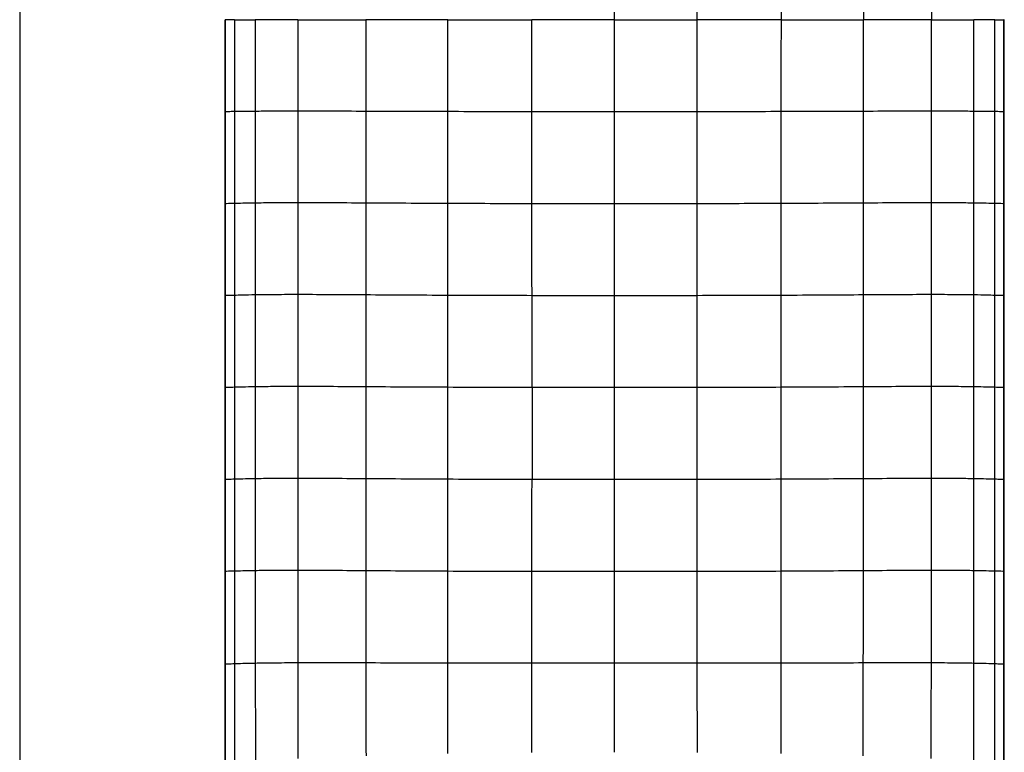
# Paper-space layout '_Top' of a CAD drawing. Header units: millimetres. Extents: x -905 to 905, y -152 to 619.
# Tile 12 of 16: x 639 to 905, y 24 to 222. Entities that reach past the tile are written whole.
import ezdxf

# ---------------------------------------------------------------- set-up
doc = ezdxf.new("R2010")
doc.units = ezdxf.units.MM

psp = doc.layouts.new('_Top')

# ---------------------------------------------------------------- linework, layer by layer
at = {"color": 7, "linetype": 'Continuous', "lineweight": 25}
for p, q in [((866.58, 246.68), (866.58, 221.96)), ((884.92, 246.64), (884.92, 221.96)), ((694.36, 221.96), (694.36, 197.14)), ((694.45, 221.96), (694.49, 221.96)), ((702.57, 221.96), (702.57, 197.23)), ((866.58, 197.23), (866.58, 221.96)), ((884.92, 197.27), (884.92, 221.96)), ((896.35, 197.23), (896.35, 221.96)), ((904.51, 221.96), (904.47, 221.96)), ((904.56, 197.14), (904.56, 221.96)), ((694.36, 197.14), (694.36, 172.32)), ((694.45, 197.14), (694.49, 197.14)), ((702.57, 197.23), (702.57, 172.49)), ((714, 197.27), (714, 172.56)), ((732.34, 197.23), (732.34, 172.49)), ((866.58, 172.49), (866.58, 197.23)), ((884.92, 172.56), (884.92, 197.27)), ((896.35, 172.49), (896.35, 197.23)), ((904.51, 197.14), (904.47, 197.14)), ((904.56, 172.32), (904.56, 197.14)), ((694.36, 172.32), (694.36, 147.52)), ((694.45, 172.33), (694.49, 172.33)), ((696.94, 172.38), (696.94, 147.59)), ((702.57, 172.49), (702.57, 147.72)), ((732.34, 172.49), (732.34, 147.72)), ((866.58, 147.72), (866.58, 172.49)), ((884.92, 147.8), (884.92, 172.56)), ((896.35, 147.72), (896.35, 172.49)), ((904.51, 172.32), (904.47, 172.33)), ((904.56, 147.52), (904.56, 172.32)), ((694.36, 147.52), (694.36, 122.73)), ((694.45, 147.53), (694.49, 147.52)), ((702.57, 147.72), (702.57, 122.93)), ((714, 147.8), (714, 123.01)), ((732.34, 147.72), (732.34, 122.93)), ((844.4, 122.8), (844.4, 147.59)), ((866.58, 122.93), (866.58, 147.72)), ((884.92, 123.01), (884.92, 147.8)), ((896.35, 122.93), (896.35, 147.72)), ((904.51, 147.52), (904.47, 147.53)), ((904.56, 122.73), (904.56, 147.52)), ((694.36, 122.73), (694.36, 97.94)), ((694.45, 122.73), (694.49, 122.73)), ((702.57, 122.93), (702.57, 98.13)), ((896.35, 98.13), (896.35, 122.93)), ((904.51, 122.73), (904.47, 122.73)), ((904.56, 97.94), (904.56, 122.73)), ((694.36, 97.94), (694.36, 73.14)), ((694.45, 97.94), (694.49, 97.94)), ((702.57, 98.13), (702.57, 73.34)), ((896.35, 73.34), (896.35, 98.13)), ((904.51, 97.94), (904.47, 97.94)), ((904.56, 73.14), (904.56, 97.94)), ((694.36, 73.14), (694.36, 48.11)), ((694.45, 73.15), (694.45, 48.12)), ((694.45, 73.15), (694.49, 73.14)), ((904.51, 73.14), (904.47, 73.15)), ((904.56, 48.11), (904.56, 73.14)), ((694.36, 48.11), (694.36, 21.67)), ((694.45, 48.12), (694.45, 21.7)), ((694.45, 48.12), (694.49, 48.12)), ((904.51, 48.12), (904.47, 48.12)), ((904.56, 21.67), (904.56, 48.11))]:
    psp.add_line(p, q, dxfattribs=at)
at = {"color": 7, "linetype": 'Continuous', "lineweight": 25, "flags": 128}
for points in [[(696.94, 221.96), (696.94, 215.34), (696.94, 208.73), (696.94, 197.17)], [(901.97, 197.17), (901.97, 202.17), (901.97, 212.06), (901.97, 215.69), (901.97, 221.96)], [(696.94, 197.17), (696.94, 190.55), (696.94, 183.94), (696.94, 172.38)], [(901.97, 172.38), (901.97, 179), (901.97, 185.61), (901.97, 197.17)], [(714, 172.56), (714, 162.73), (714, 155.26), (714, 150.2), (714, 147.8)], [(901.97, 147.59), (901.97, 152.59), (901.97, 162.48), (901.97, 166.12), (901.97, 172.38)], [(696.94, 147.59), (696.94, 140.97), (696.94, 134.36), (696.94, 122.8)], [(901.97, 122.8), (901.97, 129.41), (901.97, 136.03), (901.97, 147.59)], [(696.94, 122.8), (696.94, 116.18), (696.94, 109.56), (696.94, 98)], [(901.97, 98), (901.97, 103.17), (901.97, 112.98), (901.97, 114.52), (901.97, 120.66), (901.97, 122.8)], [(696.94, 98), (696.94, 91.39), (696.94, 84.77), (696.94, 73.21)], [(901.97, 73.21), (901.97, 76.96), (901.97, 84.47), (901.97, 91.24), (901.97, 98)]]:
    psp.add_lwpolyline(points, dxfattribs=at)
at = {"color": 7, "linetype": 'Continuous', "lineweight": 25}
for points, knots in [([(639.13, 395.71), (639.13, 393.07), (639.12, 390.74), (639.1, 385.48), (639.09, 382.55), (639.08, 376.83), (639.08, 374.71), (639.08, 369.88), (639.07, 367.18), (639.07, 358.48), (639.06, 351.85), (639.05, 341.54), (639.05, 338.04), (639.05, 332.8), (639.05, 330.18), (639.04, 327.38), (639.04, 326.2), (639.04, 325.87), (639.04, 325.76), (639.04, 325.76), (639.04, 325.76), (639.04, 325.74), (639.04, 325.7), (639.04, 325.6), (639.04, 325.41), (639.04, 324.4), (639.04, 323.44), (639.03, 309.07), (639.03, 296.54), (639.03, 281.66), (639.03, 279.99), (639.03, 276.63), (639.03, 274.94), (639.03, 269.81), (639.03, 266.33), (639.03, 255.78), (639.03, 248.57), (639.03, 237.66), (639.03, 234), (639.03, 226.68), (639.03, 223.02), (639.03, 212.05), (639.03, 197.44), (639.03, 182.87), (639.03, 168.31), (639.03, 161.04), (639.03, 146.5), (639.03, 135.6), (639.03, 124.68), (639.03, 117.39), (639.03, 113.74), (639.03, 95.54), (639.04, 81.22), (639.04, 67.47), (639.04, 65.97), (639.04, 63.05), (639.04, 61.63), (639.04, 57.42), (639.04, 54.72), (639.05, 46.77), (639.05, 41.66), (639.05, 33.62), (639.06, 30.88), (639.06, 26.6), (639.06, 25.14), (639.06, 22.16), (639.06, 20.64), (639.07, 12.9), (639.07, 6.26), (639.08, -7.53), (639.08, -14.68), (639.09, -29.14), (639.09, -36.45), (639.1, -50.74), (639.11, -57.72), (639.12, -67.6), (639.12, -70.79), (639.12, -76.91), (639.13, -79.84), (639.14, -93.86), (639.16, -103.04), (639.17, -110.44)], [0, 0, 0, 0, 0.0625, 0.0625, 0.125, 0.125, 0.15625, 0.15625, 0.1875, 0.1875, 0.25, 0.25, 0.28125, 0.28125, 0.296875, 0.304688, 0.306641, 0.307617, 0.307648, 0.307648, 0.307678, 0.307678, 0.307739, 0.307861, 0.308105, 0.308594, 0.3125, 0.3125, 0.375, 0.375, 0.382813, 0.382813, 0.390625, 0.390625, 0.40625, 0.40625, 0.4375, 0.4375, 0.453125, 0.453125, 0.46875, 0.46875, 0.5, 0.53125, 0.53125, 0.5625, 0.5625, 0.59375, 0.609375, 0.609375, 0.625, 0.625, 0.6875, 0.6875, 0.695313, 0.695313, 0.703125, 0.703125, 0.71875, 0.71875, 0.75, 0.75, 0.765625, 0.765625, 0.773438, 0.773438, 0.78125, 0.78125, 0.8125, 0.8125, 0.84375, 0.84375, 0.875, 0.875, 0.90625, 0.90625, 0.921875, 0.921875, 0.9375, 0.9375, 1, 1, 1, 1]), ([(696.94, 221.96), (696.31, 221.96), (695.77, 221.96), (694.91, 221.96), (694.6, 221.96), (694.45, 221.96)], [0, 0, 0, 0, 0.5, 0.5, 1, 1, 1, 1]), ([(696.94, 221.96), (697.57, 221.96), (698.3, 221.96), (700.13, 221.96), (701.22, 221.96), (702.57, 221.96)], [0, 0, 0, 0, 0.5, 0.5, 1, 1, 1, 1]), ([(714, 221.96), (713.98, 221.96), (713.96, 221.96), (713.92, 221.96), (713.86, 221.96), (713.73, 221.96), (713.45, 221.96), (712.91, 221.96), (712.46, 221.96), (711.57, 221.96), (711, 221.96), (709.35, 221.96), (708.33, 221.96), (705.5, 221.96), (703.91, 221.96), (702.57, 221.96)], [0, 0, 0, 0, 0.003906, 0.003906, 0.007813, 0.015625, 0.03125, 0.0625, 0.125, 0.125, 0.25, 0.25, 0.5, 0.5, 1, 1, 1, 1]), ([(714, 221.96), (716.54, 221.96), (719.38, 221.96), (725.54, 221.96), (728.86, 221.96), (732.33, 221.96)], [0, 0, 0, 0, 0.5, 0.5, 1, 1, 1, 1]), ([(754.49, 221.96), (750.69, 221.96), (746.89, 221.96), (739.45, 221.96), (735.81, 221.96), (732.33, 221.96)], [0, 0, 0, 0, 0.5, 0.5, 1, 1, 1, 1]), ([(799.46, 221.96), (799.57, 221.96), (799.69, 221.96), (799.92, 221.96), (800.27, 221.96), (801.07, 221.96), (802.69, 221.96), (804.08, 221.96), (806.86, 221.96), (808.71, 221.96), (814.29, 221.96), (818.02, 221.96), (821.77, 221.96)], [0, 0, 0, 0, 0.015625, 0.015625, 0.03125, 0.0625, 0.125, 0.25, 0.25, 0.5, 0.5, 1, 1, 1, 1]), ([(799.46, 197.1), (799.46, 201.24), (799.46, 209.53), (799.46, 217.81), (799.46, 221.96)], [0, 0, 0, 0, 0.4997835, 1, 1, 1, 1]), ([(821.76, 197.11), (821.76, 201.25), (821.77, 205.39), (821.77, 213.67), (821.77, 217.81), (821.77, 221.96)], [0, 0, 0, 0, 0.5, 0.5, 1, 1, 1, 1]), ([(844.43, 221.96), (848.23, 221.96), (852.03, 221.96), (859.47, 221.96), (863.11, 221.96), (866.58, 221.96)], [0, 0, 0, 0, 0.5, 0.5, 1, 1, 1, 1]), ([(884.92, 221.96), (882.38, 221.96), (879.54, 221.96), (873.38, 221.96), (870.06, 221.96), (866.58, 221.96)], [0, 0, 0, 0, 0.5, 0.5, 1, 1, 1, 1]), ([(884.92, 221.96), (884.93, 221.96), (884.96, 221.96), (885, 221.96), (885.06, 221.96), (885.19, 221.96), (885.47, 221.96), (886.01, 221.96), (886.46, 221.96), (887.35, 221.96), (887.92, 221.96), (889.57, 221.96), (890.59, 221.96), (893.42, 221.96), (895.01, 221.96), (896.35, 221.96)], [0, 0, 0, 0, 0.003906, 0.003906, 0.007812, 0.015625, 0.03125, 0.0625, 0.125, 0.125, 0.25, 0.25, 0.5, 0.5, 1, 1, 1, 1]), ([(901.97, 221.96), (901.35, 221.96), (900.61, 221.96), (898.79, 221.96), (897.69, 221.96), (896.35, 221.96)], [0, 0, 0, 0, 0.5, 0.5, 1, 1, 1, 1]), ([(901.97, 221.96), (902.6, 221.96), (903.15, 221.96), (904.01, 221.96), (904.32, 221.96), (904.47, 221.96)], [0, 0, 0, 0, 0.5, 0.5, 1, 1, 1, 1]), ([(696.94, 197.17), (696.32, 197.16), (695.77, 197.15), (694.91, 197.14), (694.6, 197.14), (694.45, 197.14)], [0, 0, 0, 0, 0.5, 0.5, 1, 1, 1, 1]), ([(702.57, 197.23), (701.22, 197.22), (700.13, 197.21), (698.3, 197.19), (697.57, 197.18), (696.94, 197.17)], [0, 0, 0, 0, 0.5, 0.5, 1, 1, 1, 1]), ([(714, 197.27), (711.47, 197.27), (709.28, 197.27), (705.5, 197.25), (703.91, 197.24), (702.57, 197.23)], [0, 0, 0, 0, 0.5, 0.5, 1, 1, 1, 1]), ([(732.34, 197.23), (728.86, 197.24), (725.54, 197.25), (719.38, 197.27), (716.54, 197.27), (714, 197.27)], [0, 0, 0, 0, 0.5, 0.5, 1, 1, 1, 1]), ([(799.46, 172.29), (799.46, 174.36), (799.46, 178.49), (799.46, 184.69), (799.46, 190.89), (799.46, 195.03), (799.46, 197.1)], [0, 0, 0, 0, 0.249804, 0.49974, 0.749807, 1, 1, 1, 1]), ([(866.58, 197.23), (863.1, 197.22), (859.47, 197.21), (852.03, 197.18), (848.22, 197.17), (844.42, 197.16)], [0, 0, 0, 0, 0.5, 0.5, 1, 1, 1, 1]), ([(884.92, 197.27), (882.38, 197.27), (879.54, 197.27), (873.38, 197.25), (870.06, 197.24), (866.58, 197.23)], [0, 0, 0, 0, 0.5, 0.5, 1, 1, 1, 1]), ([(896.35, 197.23), (895.01, 197.24), (893.42, 197.25), (889.64, 197.27), (887.45, 197.27), (884.92, 197.27)], [0, 0, 0, 0, 0.5, 0.5, 1, 1, 1, 1]), ([(901.97, 197.17), (901.35, 197.18), (900.61, 197.19), (898.79, 197.21), (897.69, 197.22), (896.35, 197.23)], [0, 0, 0, 0, 0.5, 0.5, 1, 1, 1, 1]), ([(904.47, 197.14), (904.32, 197.14), (904.01, 197.14), (903.15, 197.15), (902.6, 197.16), (901.97, 197.17)], [0, 0, 0, 0, 0.5, 0.5, 1, 1, 1, 1]), ([(696.94, 172.38), (696.32, 172.36), (695.77, 172.35), (694.91, 172.34), (694.6, 172.33), (694.45, 172.33)], [0, 0, 0, 0, 0.5, 0.5, 1, 1, 1, 1]), ([(702.57, 172.49), (701.22, 172.47), (700.13, 172.45), (698.3, 172.41), (697.57, 172.39), (696.94, 172.38)], [0, 0, 0, 0, 0.5, 0.5, 1, 1, 1, 1]), ([(714, 172.56), (711.47, 172.56), (709.28, 172.55), (705.5, 172.53), (703.91, 172.51), (702.57, 172.49)], [0, 0, 0, 0, 0.5, 0.5, 1, 1, 1, 1]), ([(732.34, 172.49), (728.86, 172.51), (725.54, 172.53), (719.38, 172.55), (716.54, 172.56), (714, 172.56)], [0, 0, 0, 0, 0.5, 0.5, 1, 1, 1, 1]), ([(754.51, 172.37), (750.71, 172.39), (746.9, 172.41), (739.46, 172.45), (735.82, 172.47), (732.34, 172.49)], [0, 0, 0, 0, 0.5, 0.5, 1, 1, 1, 1]), ([(799.46, 147.51), (799.46, 151.64), (799.46, 159.9), (799.46, 168.16), (799.46, 172.29)], [0, 0, 0, 0, 0.5000392, 1, 1, 1, 1]), ([(884.92, 172.56), (882.38, 172.56), (879.54, 172.55), (873.38, 172.53), (870.06, 172.51), (866.58, 172.49)], [0, 0, 0, 0, 0.5, 0.5, 1, 1, 1, 1]), ([(896.35, 172.49), (895.01, 172.51), (893.42, 172.53), (889.64, 172.55), (887.45, 172.56), (884.92, 172.56)], [0, 0, 0, 0, 0.5, 0.5, 1, 1, 1, 1]), ([(901.97, 172.38), (901.35, 172.39), (900.61, 172.41), (898.79, 172.45), (897.69, 172.47), (896.35, 172.49)], [0, 0, 0, 0, 0.5, 0.5, 1, 1, 1, 1]), ([(904.47, 172.33), (904.32, 172.33), (904.01, 172.34), (903.15, 172.35), (902.6, 172.36), (901.97, 172.38)], [0, 0, 0, 0, 0.5, 0.5, 1, 1, 1, 1]), ([(696.94, 147.59), (696.32, 147.57), (695.77, 147.56), (694.91, 147.54), (694.6, 147.53), (694.45, 147.53)], [0, 0, 0, 0, 0.5, 0.5, 1, 1, 1, 1]), ([(702.57, 147.72), (701.22, 147.7), (700.13, 147.67), (698.3, 147.63), (697.57, 147.61), (696.94, 147.59)], [0, 0, 0, 0, 0.5, 0.5, 1, 1, 1, 1]), ([(714, 147.8), (711.47, 147.8), (709.28, 147.79), (705.5, 147.76), (703.91, 147.74), (702.57, 147.72)], [0, 0, 0, 0, 0.5, 0.5, 1, 1, 1, 1]), ([(732.34, 147.72), (728.86, 147.74), (725.54, 147.76), (719.38, 147.79), (716.54, 147.8), (714, 147.8)], [0, 0, 0, 0, 0.5, 0.5, 1, 1, 1, 1]), ([(777.19, 147.52), (773.44, 147.53), (769.68, 147.53), (762.12, 147.55), (758.33, 147.57), (754.52, 147.59)], [0, 0, 0, 0, 0.5, 0.5, 1, 1, 1, 1]), ([(799.46, 122.72), (799.46, 126.96), (799.46, 135.22), (799.46, 143.49), (799.46, 147.51)], [0, 0, 0, 0, 0.512961, 1, 1, 1, 1]), ([(884.92, 147.8), (882.38, 147.8), (879.54, 147.79), (873.37, 147.76), (870.06, 147.74), (866.58, 147.72)], [0, 0, 0, 0, 0.5, 0.5, 1, 1, 1, 1]), ([(896.35, 147.72), (895.01, 147.74), (893.42, 147.76), (889.64, 147.79), (887.45, 147.8), (884.92, 147.8)], [0, 0, 0, 0, 0.5, 0.5, 1, 1, 1, 1]), ([(901.97, 147.59), (901.35, 147.61), (900.61, 147.63), (898.79, 147.67), (897.69, 147.7), (896.35, 147.72)], [0, 0, 0, 0, 0.5, 0.5, 1, 1, 1, 1]), ([(904.47, 147.53), (904.32, 147.53), (904.01, 147.54), (903.15, 147.56), (902.6, 147.57), (901.97, 147.59)], [0, 0, 0, 0, 0.5, 0.5, 1, 1, 1, 1]), ([(696.94, 122.8), (696.32, 122.78), (695.77, 122.76), (694.91, 122.74), (694.6, 122.74), (694.45, 122.73)], [0, 0, 0, 0, 0.5, 0.5, 1, 1, 1, 1]), ([(702.57, 122.93), (701.22, 122.91), (700.13, 122.88), (698.3, 122.84), (697.57, 122.81), (696.94, 122.8)], [0, 0, 0, 0, 0.5, 0.5, 1, 1, 1, 1]), ([(714, 123.01), (711.47, 123.01), (709.28, 123), (705.5, 122.97), (703.91, 122.95), (702.57, 122.93)], [0, 0, 0, 0, 0.5, 0.5, 1, 1, 1, 1]), ([(732.34, 122.93), (728.86, 122.95), (725.54, 122.97), (719.38, 123), (716.54, 123.01), (714, 123.01)], [0, 0, 0, 0, 0.5, 0.5, 1, 1, 1, 1]), ([(799.46, 97.93), (799.46, 100.73), (799.46, 106.28), (799.46, 114.55), (799.46, 120.01), (799.46, 122.72)], [0, 0, 0, 0, 0.3388, 0.672132, 1, 1, 1, 1]), ([(884.92, 123.01), (882.38, 123.01), (879.54, 123), (873.37, 122.97), (870.06, 122.95), (866.58, 122.93)], [0, 0, 0, 0, 0.5, 0.5, 1, 1, 1, 1]), ([(896.35, 122.93), (895.01, 122.95), (893.42, 122.97), (889.64, 123), (887.45, 123.01), (884.92, 123.01)], [0, 0, 0, 0, 0.5, 0.5, 1, 1, 1, 1]), ([(901.97, 122.8), (901.35, 122.81), (900.61, 122.84), (898.79, 122.88), (897.69, 122.91), (896.35, 122.93)], [0, 0, 0, 0, 0.5, 0.5, 1, 1, 1, 1]), ([(904.47, 122.73), (904.32, 122.74), (904.01, 122.74), (903.15, 122.76), (902.6, 122.78), (901.97, 122.8)], [0, 0, 0, 0, 0.5, 0.5, 1, 1, 1, 1]), ([(696.94, 98), (696.32, 97.98), (695.77, 97.97), (694.91, 97.95), (694.6, 97.94), (694.45, 97.94)], [0, 0, 0, 0, 0.5, 0.5, 1, 1, 1, 1]), ([(702.57, 98.13), (701.22, 98.11), (700.13, 98.09), (698.3, 98.04), (697.57, 98.02), (696.94, 98)], [0, 0, 0, 0, 0.5, 0.5, 1, 1, 1, 1]), ([(714, 98.21), (711.47, 98.21), (709.28, 98.2), (705.5, 98.18), (703.91, 98.16), (702.57, 98.13)], [0, 0, 0, 0, 0.5, 0.5, 1, 1, 1, 1]), ([(732.34, 98.13), (728.86, 98.15), (725.54, 98.17), (719.38, 98.2), (716.54, 98.21), (714, 98.21)], [0, 0, 0, 0, 0.5, 0.5, 1, 1, 1, 1]), ([(754.52, 97.99), (750.71, 98.01), (746.91, 98.03), (739.46, 98.08), (735.82, 98.11), (732.34, 98.13)], [0, 0, 0, 0, 0.5, 0.5, 1, 1, 1, 1]), ([(799.46, 73.12), (799.46, 75.18), (799.46, 79.31), (799.46, 85.51), (799.46, 91.71), (799.46, 95.85), (799.46, 97.93)], [0, 0, 0, 0, 0.249501, 0.499332, 0.749497, 1, 1, 1, 1]), ([(884.92, 98.21), (882.38, 98.21), (879.54, 98.2), (873.37, 98.17), (870.06, 98.15), (866.58, 98.13)], [0, 0, 0, 0, 0.5, 0.5, 1, 1, 1, 1]), ([(896.35, 98.13), (895.01, 98.16), (893.42, 98.18), (889.64, 98.2), (887.45, 98.21), (884.92, 98.21)], [0, 0, 0, 0, 0.5, 0.5, 1, 1, 1, 1]), ([(901.97, 98), (901.35, 98.02), (900.61, 98.04), (898.79, 98.09), (897.69, 98.11), (896.35, 98.13)], [0, 0, 0, 0, 0.5, 0.5, 1, 1, 1, 1]), ([(904.47, 97.94), (904.32, 97.94), (904.01, 97.95), (903.15, 97.97), (902.6, 97.98), (901.97, 98)], [0, 0, 0, 0, 0.5, 0.5, 1, 1, 1, 1]), ([(696.94, 73.21), (696.32, 73.19), (695.77, 73.18), (694.91, 73.16), (694.6, 73.15), (694.45, 73.15)], [0, 0, 0, 0, 0.5, 0.5, 1, 1, 1, 1]), ([(702.57, 73.34), (701.23, 73.32), (700.13, 73.3), (698.3, 73.25), (697.57, 73.23), (696.94, 73.21)], [0, 0, 0, 0, 0.5, 0.5, 1, 1, 1, 1]), ([(696.94, 73.21), (696.94, 70.48), (696.94, 67.76), (696.94, 65.03), (696.94, 63.34), (696.94, 61.66), (696.94, 59.97), (696.94, 58.03), (696.94, 56.08), (696.94, 54.13), (696.94, 52.93), (696.94, 51.73), (696.94, 50.52), (696.94, 49.75), (696.94, 48.98), (696.94, 48.2)], [0, 0, 0, 0, 0.00818096, 0.00818096, 0.00818096, 0.0132368, 0.0132368, 0.0132368, 0.0190755, 0.0190755, 0.0190755, 0.02268454, 0.02268454, 0.02268454, 0.0250079, 0.0250079, 0.0250079, 0.0250079]), ([(714.01, 73.41), (711.47, 73.42), (709.28, 73.41), (705.5, 73.38), (703.91, 73.36), (702.57, 73.34)], [0, 0, 0, 0, 0.5, 0.5, 1, 1, 1, 1]), ([(732.35, 73.31), (728.88, 73.34), (725.56, 73.36), (719.39, 73.4), (716.55, 73.41), (714.01, 73.41)], [0, 0, 0, 0, 0.5, 0.5, 1, 1, 1, 1]), ([(754.52, 73.17), (750.71, 73.18), (746.91, 73.21), (739.47, 73.26), (735.83, 73.29), (732.35, 73.31)], [0, 0, 0, 0, 0.5, 0.5, 1, 1, 1, 1]), ([(821.77, 48.39), (821.76, 52.47), (821.76, 56.59), (821.75, 64.84), (821.75, 68.98), (821.74, 73.11)], [0, 0, 0, 0, 0.5, 0.5, 1, 1, 1, 1]), ([(884.91, 73.41), (882.37, 73.41), (879.52, 73.4), (873.36, 73.36), (870.04, 73.34), (866.56, 73.31)], [0, 0, 0, 0, 0.5, 0.5, 1, 1, 1, 1]), ([(896.35, 73.34), (895.01, 73.36), (893.42, 73.38), (889.64, 73.41), (887.44, 73.42), (884.91, 73.41)], [0, 0, 0, 0, 0.5, 0.5, 1, 1, 1, 1]), ([(901.97, 73.21), (901.35, 73.23), (900.61, 73.25), (898.79, 73.3), (897.69, 73.32), (896.35, 73.34)], [0, 0, 0, 0, 0.5, 0.5, 1, 1, 1, 1]), ([(901.97, 48.2), (901.97, 50.41), (901.97, 52.61), (901.97, 54.82), (901.97, 55.92), (901.97, 57.03), (901.97, 58.13), (901.97, 59.23), (901.97, 60.33), (901.97, 61.44), (901.97, 62.54), (901.97, 63.64), (901.97, 64.75), (901.97, 65.85), (901.97, 66.95), (901.97, 68.05), (901.97, 69.77), (901.97, 71.49), (901.97, 73.21)], [0, 0, 0, 0, 0.00661775, 0.00661775, 0.00661775, 0.00992663, 0.00992663, 0.00992663, 0.0132355, 0.0132355, 0.0132355, 0.01654438, 0.01654438, 0.01654438, 0.01985325, 0.01985325, 0.01985325, 0.02500794, 0.02500794, 0.02500794, 0.02500794]), ([(904.47, 73.15), (904.32, 73.15), (904.01, 73.16), (903.15, 73.18), (902.6, 73.19), (901.97, 73.21)], [0, 0, 0, 0, 0.5, 0.5, 1, 1, 1, 1]), ([(904.47, 48.12), (904.47, 52.37), (904.47, 56.56), (904.47, 64.88), (904.47, 69.02), (904.47, 73.15)], [0, 0, 0, 0, 0.5, 0.5, 1, 1, 1, 1]), ([(696.94, 48.2), (696.32, 48.18), (695.77, 48.16), (694.91, 48.14), (694.6, 48.13), (694.45, 48.12)], [0, 0, 0, 0, 0.5, 0.5, 1, 1, 1, 1]), ([(702.57, 48.35), (701.23, 48.32), (700.13, 48.3), (698.3, 48.25), (697.57, 48.22), (696.94, 48.2)], [0, 0, 0, 0, 0.5, 0.5, 1, 1, 1, 1]), ([(696.94, 48.2), (696.94, 46), (696.94, 43.79), (696.94, 41.58), (696.94, 40.48), (696.94, 39.38), (696.94, 38.28), (696.94, 37.17), (696.94, 36.07), (696.94, 34.97), (696.94, 33.86), (696.94, 32.76), (696.94, 31.66), (696.94, 30.56), (696.94, 29.45), (696.95, 28.35), (696.95, 26.2), (696.95, 24.05), (696.95, 21.9)], [0, 0, 0, 0, 0.00661699, 0.00661699, 0.00661699, 0.00992549, 0.00992549, 0.00992549, 0.01323398, 0.01323398, 0.01323398, 0.01654248, 0.01654248, 0.01654248, 0.01985098, 0.01985098, 0.01985098, 0.02629659, 0.02629659, 0.02629659, 0.02629659]), ([(714.03, 48.46), (711.49, 48.46), (709.3, 48.44), (705.51, 48.4), (703.92, 48.38), (702.57, 48.35)], [0, 0, 0, 0, 0.5, 0.5, 1, 1, 1, 1]), ([(732.38, 48.45), (728.9, 48.46), (725.59, 48.47), (719.42, 48.47), (716.57, 48.47), (714.03, 48.46)], [0, 0, 0, 0, 0.5, 0.5, 1, 1, 1, 1]), ([(866.54, 48.45), (863.06, 48.44), (859.42, 48.43), (851.99, 48.41), (848.19, 48.4), (844.4, 48.4)], [0, 0, 0, 0, 0.5, 0.5, 1, 1, 1, 1]), ([(884.89, 48.46), (882.34, 48.47), (879.5, 48.47), (873.33, 48.47), (870.01, 48.46), (866.54, 48.45)], [0, 0, 0, 0, 0.5, 0.5, 1, 1, 1, 1]), ([(896.35, 48.35), (895, 48.38), (893.41, 48.4), (889.62, 48.44), (887.43, 48.46), (884.89, 48.46)], [0, 0, 0, 0, 0.5, 0.5, 1, 1, 1, 1]), ([(901.97, 48.2), (901.35, 48.22), (900.61, 48.25), (898.78, 48.3), (897.69, 48.32), (896.35, 48.35)], [0, 0, 0, 0, 0.5, 0.5, 1, 1, 1, 1]), ([(901.97, 21.9), (901.97, 26.29), (901.97, 30.67), (901.97, 35.05), (901.97, 36.15), (901.97, 37.24), (901.97, 38.34), (901.97, 39.44), (901.97, 40.53), (901.97, 41.63), (901.97, 43.82), (901.97, 46.01), (901.97, 48.2)], [0, 0, 0, 0, 0.01314826, 0.01314826, 0.01314826, 0.01643533, 0.01643533, 0.01643533, 0.01972239, 0.01972239, 0.01972239, 0.02629653, 0.02629653, 0.02629653, 0.02629653]), ([(904.47, 48.12), (904.32, 48.13), (904.01, 48.14), (903.15, 48.16), (902.6, 48.18), (901.97, 48.2)], [0, 0, 0, 0, 0.5, 0.5, 1, 1, 1, 1]), ([(904.47, 21.7), (904.47, 26.3), (904.47, 30.78), (904.47, 39.57), (904.47, 43.87), (904.47, 48.12)], [0, 0, 0, 0, 0.5, 0.5, 1, 1, 1, 1])]:
    psp.add_open_spline(points, degree=3, knots=knots, dxfattribs=at)
for points in [[(799.46, 221.96), (799.46, 230.25), (799.46, 238.54), (799.46, 246.82)], [(821.77, 221.96), (821.77, 230.24), (821.77, 238.53), (821.76, 246.8)], [(844.43, 221.96), (844.43, 230.22), (844.42, 238.49), (844.42, 246.75)], [(694.45, 221.96), (694.45, 213.68), (694.45, 205.41), (694.45, 197.14)], [(714, 221.96), (714, 217.84), (714, 209.62), (714, 201.39), (714, 197.27)], [(732.33, 221.96), (732.33, 213.72), (732.33, 205.47), (732.34, 197.23)], [(754.49, 221.96), (762.1, 221.96), (769.65, 221.96), (777.15, 221.96)], [(754.5, 197.16), (754.49, 205.42), (754.49, 213.69), (754.49, 221.96)], [(799.46, 221.96), (792.08, 221.96), (784.64, 221.96), (777.15, 221.96)], [(777.16, 197.11), (777.15, 205.39), (777.15, 213.67), (777.15, 221.96)], [(844.43, 221.96), (836.82, 221.96), (829.27, 221.96), (821.77, 221.96)], [(844.42, 197.16), (844.42, 205.42), (844.43, 213.69), (844.43, 221.96)], [(904.47, 197.14), (904.47, 201.28), (904.47, 209.55), (904.47, 217.82), (904.47, 221.96)], [(694.45, 197.14), (694.45, 188.87), (694.45, 180.6), (694.45, 172.33)], [(754.5, 197.16), (746.89, 197.18), (739.29, 197.21), (732.34, 197.23)], [(777.16, 197.11), (769.66, 197.12), (762.11, 197.14), (754.5, 197.16)], [(754.51, 172.37), (754.51, 180.63), (754.5, 188.9), (754.5, 197.16)], [(799.46, 197.1), (792.08, 197.1), (784.65, 197.1), (777.16, 197.11)], [(777.18, 172.31), (777.17, 180.57), (777.16, 188.84), (777.16, 197.11)], [(821.76, 197.11), (814.27, 197.1), (806.84, 197.1), (799.46, 197.1)], [(821.74, 172.31), (821.75, 180.57), (821.75, 188.84), (821.76, 197.11)], [(844.42, 197.16), (836.81, 197.14), (829.25, 197.12), (821.76, 197.11)], [(844.4, 172.37), (844.41, 180.63), (844.41, 188.9), (844.42, 197.16)], [(904.47, 172.33), (904.47, 176.46), (904.47, 184.73), (904.47, 193), (904.47, 197.14)], [(694.45, 172.33), (694.45, 164.06), (694.45, 155.79), (694.45, 147.53)], [(777.18, 172.31), (769.69, 172.32), (762.13, 172.34), (754.51, 172.37)], [(754.52, 147.59), (754.52, 155.85), (754.52, 164.11), (754.51, 172.37)], [(799.46, 172.29), (792.09, 172.29), (784.67, 172.29), (777.18, 172.31)], [(777.19, 147.52), (777.18, 155.78), (777.18, 164.05), (777.18, 172.31)], [(821.74, 172.31), (814.25, 172.29), (806.83, 172.29), (799.46, 172.29)], [(821.73, 147.52), (821.73, 155.78), (821.73, 164.05), (821.74, 172.31)], [(844.4, 172.37), (836.79, 172.34), (829.23, 172.32), (821.74, 172.31)], [(866.58, 172.49), (859.62, 172.45), (852.02, 172.41), (844.4, 172.37)], [(844.4, 147.59), (844.4, 155.85), (844.4, 164.11), (844.4, 172.37)], [(904.47, 147.53), (904.47, 151.66), (904.47, 159.93), (904.47, 168.19), (904.47, 172.33)], [(694.45, 147.53), (694.45, 139.26), (694.45, 131), (694.45, 122.73)], [(754.52, 147.59), (746.9, 147.62), (739.3, 147.67), (732.34, 147.72)], [(754.52, 122.8), (754.52, 131.06), (754.52, 139.32), (754.52, 147.59)], [(799.46, 147.51), (792.1, 147.51), (784.68, 147.51), (777.19, 147.52)], [(777.19, 122.73), (777.19, 126.87), (777.19, 135.13), (777.19, 143.39), (777.19, 147.52)], [(821.73, 147.52), (814.24, 147.51), (806.82, 147.51), (799.46, 147.51)], [(844.4, 147.59), (836.78, 147.55), (829.22, 147.53), (821.73, 147.52)], [(821.73, 122.73), (821.73, 131), (821.73, 139.26), (821.73, 147.52)], [(866.58, 147.72), (859.62, 147.67), (852.02, 147.62), (844.4, 147.59)], [(904.47, 122.73), (904.47, 126.87), (904.47, 135.13), (904.47, 143.39), (904.47, 147.53)], [(694.45, 122.73), (694.45, 114.47), (694.45, 106.2), (694.45, 97.94)], [(714, 123.01), (714, 114.74), (714, 106.48), (714, 98.21)], [(754.52, 122.8), (746.9, 122.83), (739.3, 122.88), (732.34, 122.93)], [(732.34, 122.93), (732.34, 114.66), (732.34, 106.4), (732.34, 98.13)], [(777.19, 122.73), (769.7, 122.74), (762.14, 122.76), (754.52, 122.8)], [(754.52, 97.99), (754.52, 106.26), (754.52, 114.53), (754.52, 122.8)], [(799.46, 122.72), (792.1, 122.72), (784.68, 122.72), (777.19, 122.73)], [(777.19, 122.73), (777.19, 114.47), (777.19, 106.2), (777.19, 97.93)], [(821.73, 122.73), (814.24, 122.72), (806.82, 122.72), (799.46, 122.72)], [(844.4, 122.8), (836.78, 122.76), (829.22, 122.74), (821.73, 122.73)], [(821.73, 97.93), (821.73, 106.2), (821.73, 114.47), (821.73, 122.73)], [(866.58, 122.93), (859.62, 122.88), (852.02, 122.83), (844.4, 122.8)], [(844.4, 97.99), (844.4, 106.26), (844.4, 114.53), (844.4, 122.8)], [(866.58, 98.13), (866.58, 106.4), (866.58, 114.66), (866.58, 122.93)], [(884.92, 98.21), (884.92, 106.48), (884.92, 114.74), (884.92, 123.01)], [(904.47, 97.94), (904.47, 102.07), (904.47, 110.34), (904.47, 118.6), (904.47, 122.73)], [(694.45, 97.94), (694.45, 89.68), (694.45, 81.41), (694.45, 73.15)], [(714, 98.21), (714, 89.95), (714.01, 81.68), (714.01, 73.41)], [(732.34, 98.13), (732.34, 89.86), (732.35, 81.59), (732.35, 73.31)], [(777.19, 97.93), (769.7, 97.94), (762.14, 97.96), (754.52, 97.99)], [(754.52, 73.17), (754.52, 81.45), (754.52, 89.72), (754.52, 97.99)], [(777.17, 73.11), (777.18, 81.39), (777.18, 89.66), (777.19, 97.93)], [(799.46, 97.93), (792.1, 97.93), (784.68, 97.92), (777.19, 97.93)], [(821.73, 97.93), (814.24, 97.92), (806.82, 97.93), (799.46, 97.93)], [(844.4, 97.99), (836.78, 97.96), (829.22, 97.94), (821.73, 97.93)], [(821.74, 73.11), (821.74, 81.39), (821.73, 89.66), (821.73, 97.93)], [(866.58, 98.13), (859.62, 98.08), (852.01, 98.03), (844.4, 97.99)], [(844.4, 73.17), (844.4, 81.45), (844.4, 89.72), (844.4, 97.99)], [(866.56, 73.31), (866.57, 81.59), (866.57, 89.86), (866.58, 98.13)], [(884.91, 73.41), (884.91, 81.68), (884.91, 89.95), (884.92, 98.21)], [(904.47, 73.15), (904.47, 77.28), (904.47, 85.54), (904.47, 93.81), (904.47, 97.94)], [(702.57, 73.34), (702.57, 65.08), (702.57, 56.81), (702.57, 48.35)], [(714.01, 73.41), (714.02, 65.15), (714.02, 56.88), (714.03, 48.46)], [(732.35, 73.31), (732.36, 65.04), (732.37, 56.76), (732.38, 48.45)], [(777.17, 73.11), (769.68, 73.12), (762.13, 73.13), (754.52, 73.17)], [(754.52, 48.4), (754.52, 56.61), (754.52, 64.89), (754.52, 73.17)], [(777.15, 48.39), (777.16, 56.56), (777.17, 64.84), (777.17, 73.11)], [(799.46, 73.12), (792.09, 73.12), (784.66, 73.11), (777.17, 73.11)], [(821.74, 73.11), (814.25, 73.11), (806.83, 73.12), (799.46, 73.12)], [(799.46, 48.4), (799.46, 56.57), (799.46, 64.84), (799.46, 73.12)], [(844.4, 73.17), (836.79, 73.13), (829.23, 73.12), (821.74, 73.11)], [(866.56, 73.31), (859.61, 73.26), (852.01, 73.2), (844.4, 73.17)], [(844.4, 48.4), (844.4, 56.61), (844.4, 64.89), (844.4, 73.17)], [(866.54, 48.45), (866.55, 56.76), (866.56, 65.04), (866.56, 73.31)], [(884.89, 48.46), (884.89, 56.88), (884.9, 65.15), (884.91, 73.41)], [(896.35, 48.35), (896.35, 56.81), (896.35, 65.08), (896.35, 73.34)], [(702.57, 48.35), (702.57, 39.89), (702.58, 31.23), (702.58, 22.19)], [(714.03, 48.46), (714.04, 40.05), (714.05, 31.5), (714.07, 22.67)], [(754.52, 48.4), (746.93, 48.41), (739.34, 48.44), (732.38, 48.45)], [(732.38, 48.45), (732.39, 40.14), (732.41, 31.8), (732.42, 23.39)], [(777.15, 48.39), (769.66, 48.39), (762.12, 48.39), (754.52, 48.4)], [(754.53, 24.03), (754.52, 32.04), (754.52, 40.19), (754.52, 48.4)], [(777.13, 24.31), (777.14, 32.16), (777.14, 40.22), (777.15, 48.39)], [(799.46, 48.4), (792.07, 48.4), (784.64, 48.39), (777.15, 48.39)], [(821.77, 48.39), (814.28, 48.39), (806.84, 48.4), (799.46, 48.4)], [(799.46, 24.36), (799.46, 32.18), (799.46, 40.24), (799.46, 48.4)], [(844.4, 48.4), (836.8, 48.39), (829.26, 48.39), (821.77, 48.39)], [(821.78, 24.31), (821.78, 32.16), (821.77, 40.22), (821.77, 48.39)], [(844.39, 24.03), (844.39, 32.04), (844.4, 40.19), (844.4, 48.4)], [(866.5, 23.39), (866.51, 31.8), (866.53, 40.14), (866.54, 48.45)], [(884.85, 22.67), (884.87, 31.5), (884.88, 40.05), (884.89, 48.46)], [(896.33, 22.19), (896.34, 31.23), (896.34, 39.89), (896.35, 48.35)]]:
    psp.add_open_spline(points, degree=3, dxfattribs=at)

doc.saveas('drawing.dxf')
